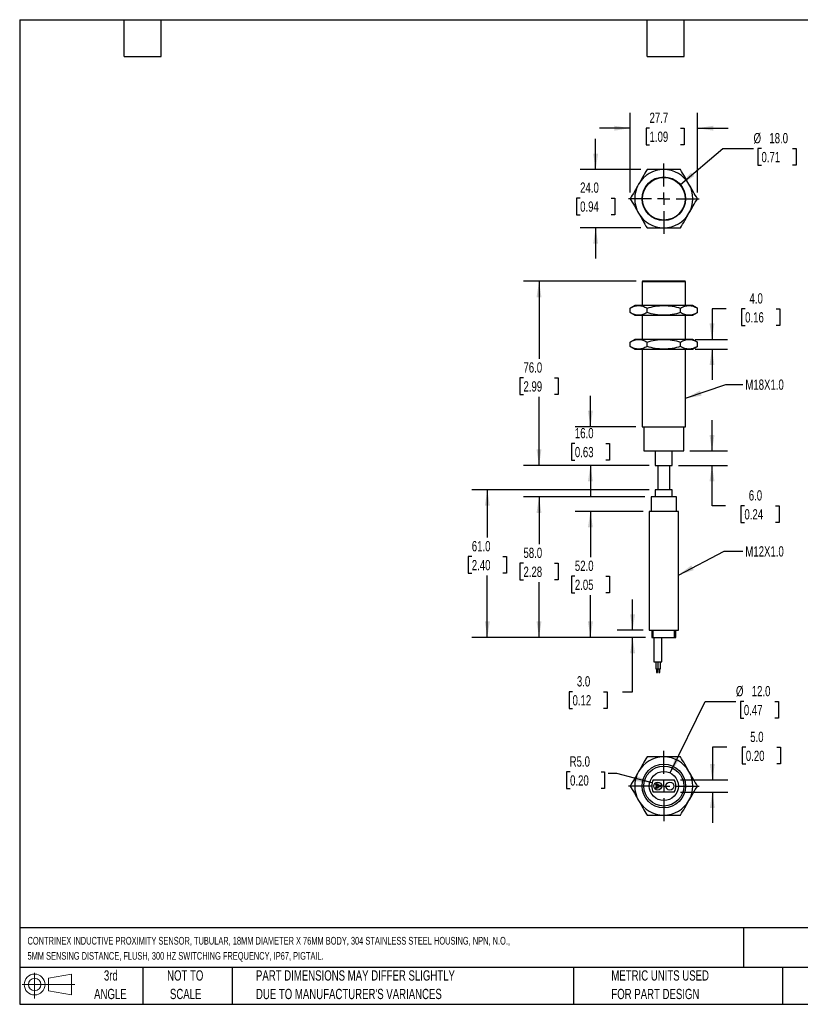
# Model space of a CAD drawing. Header units: millimetres. Extents: x 13 to 546, y 13 to 419.
# Tile 1 of 2: x 13 to 335, y 13 to 419. Entities that reach past the tile are written whole.
import ezdxf

# ---------------------------------------------------------------- set-up
doc = ezdxf.new("R2010")
doc.units = ezdxf.units.MM
doc.header["$LTSCALE"] = 2
doc.linetypes.add('CENTERX2', pattern=[20.32, 12.7, -2.54, 2.54, -2.54])
doc.layers.add('CENTER', color=40, linetype='CENTERX2')
doc.layers.add('DIMENSIONS', color=140, linetype='Continuous', lineweight=25)
doc.layers.add('TEXT', color=140, linetype='Continuous', lineweight=25)
doc.styles.add('SLDTEXTSTYLE0', font='TXT', dxfattribs={"width": 0.7})
doc.dimstyles.new('SLDDIMSTYLE0', dxfattribs={"dimtxt": 4.316016, "dimasz": 6.604, "dimexe": 0, "dimexo": 0.0625, "dimgap": 1.079004, "dimtad": 0, "dimtih": 1, "dimtoh": 1, "dimrnd": 1e-09, "dimzin": 4, "dimdsep": 46, "dimtxsty": 'SLDTEXTSTYLE0', "dimsah": 1, "dimcen": 0.09, "dimadec": 0, "dimazin": 1, "dimtfac": 1, "dimtmove": 0, "dimatfit": 0, "dimfxl": 0, "dimfrac": 2, "dimtolj": 1, "dimtzin": 12, "dimarcsym": 0})
doc.dimstyles.new('SLDDIMSTYLE1', dxfattribs={"dimtxt": 4.316016, "dimasz": 6.604, "dimexe": 0, "dimexo": 0.0625, "dimgap": 1.079004, "dimtad": 0, "dimtih": 1, "dimtoh": 1, "dimrnd": 1e-09, "dimzin": 4, "dimdsep": 46, "dimtxsty": 'SLDTEXTSTYLE0', "dimsah": 1, "dimcen": 0.09, "dimadec": 0, "dimazin": 1, "dimtfac": 1, "dimtofl": 0, "dimtmove": 0, "dimatfit": 3, "dimfxl": 0, "dimfrac": 2, "dimtolj": 1, "dimtzin": 12, "dimarcsym": 0})
doc.dimstyles.new('SLDDIMSTYLE2', dxfattribs={"dimtxt": 0.18, "dimasz": 6.604, "dimexe": 0, "dimexo": 0.0625, "dimgap": 0, "dimtad": 0, "dimtih": 1, "dimtoh": 1, "dimdec": 0, "dimrnd": 1e-09, "dimzin": 0, "dimdsep": 46, "dimtxsty": 'Standard', "dimsah": 1, "dimcen": 0.09, "dimadec": 0, "dimazin": 0, "dimtfac": 6.604, "dimtdec": 0, "dimtofl": 0, "dimtmove": 0, "dimatfit": 3, "dimfxl": 0, "dimfrac": 2, "dimtolj": 1, "dimtzin": 0, "dimarcsym": 0})
doc.dimstyles.new('SLDDIMSTYLE3', dxfattribs={"dimtxt": 4.316016, "dimasz": 6.604, "dimexe": 0, "dimexo": 0.0625, "dimgap": 1.079004, "dimtad": 0, "dimtih": 1, "dimtoh": 1, "dimrnd": 1e-09, "dimzin": 4, "dimdsep": 46, "dimtxsty": 'SLDTEXTSTYLE0', "dimsah": 1, "dimcen": 0, "dimadec": 0, "dimazin": 1, "dimtfac": 1, "dimtofl": 0, "dimtmove": 0, "dimatfit": 3, "dimfxl": 0, "dimfrac": 2, "dimtolj": 1, "dimtzin": 12, "dimarcsym": 0})
doc.dimstyles.new('SLDDIMSTYLE4', dxfattribs={"dimtxt": 4.316016, "dimasz": 6.604, "dimexe": 0, "dimexo": 0.0625, "dimgap": 1.079004, "dimtad": 0, "dimtih": 1, "dimtoh": 1, "dimrnd": 1e-09, "dimzin": 12, "dimdsep": 46, "dimtxsty": 'SLDTEXTSTYLE0', "dimsah": 1, "dimcen": 0.09, "dimadec": 0, "dimazin": 3, "dimtfac": 1, "dimtmove": 0, "dimatfit": 0, "dimfxl": 0, "dimfrac": 2, "dimtolj": 1, "dimtzin": 12, "dimarcsym": 0})
doc.dimstyles.new('SLDDIMSTYLE5', dxfattribs={"dimtxt": 4.316016, "dimasz": 6.604, "dimexe": 0, "dimexo": 0.0625, "dimgap": 1.079004, "dimtad": 0, "dimtih": 1, "dimtoh": 1, "dimrnd": 1e-09, "dimzin": 4, "dimdsep": 46, "dimtxsty": 'SLDTEXTSTYLE0', "dimsah": 1, "dimcen": 0, "dimadec": 0, "dimazin": 1, "dimtfac": 1, "dimtofl": 0, "dimtmove": 0, "dimatfit": 3, "dimfxl": 0, "dimfrac": 2, "dimtolj": 1, "dimtzin": 12, "dimarcsym": 0})

# ---------------------------------------------------------------- blocks, each defined once
blk = doc.blocks.new('Block11')
at = {"color": 7, "linetype": 'Continuous', "lineweight": 18}
for p, q in [((5.18, 10.62), (5.18, 0)), ((10.96, 8.33), (20.35, 10.06)), ((10.96, 3.19), (10.96, 8.33)), ((20.35, 10.06), (20.35, 1.46)), ((0, 5.76), (21.75, 5.76)), ((10.96, 3.19), (20.35, 1.46))]:
    blk.add_line(p, q, dxfattribs=at)
for radius in [4.3, 2.57]:
    blk.add_circle((5.18, 5.76), radius, dxfattribs=at)
blk = doc.blocks.new('Block12')
at = {"color": 7, "linetype": 'Continuous'}
blk.add_blockref('Block11', (0, 0), dxfattribs=at)
blk = doc.blocks.new('SW_NOTE_0')
at = {"layer": 'TEXT', "color": 0, "char_height": 3.175, "attachment_point": 1, "style": 'SLDTEXTSTYLE0'}
for s, insert in [('CONTRINEX INDUCTIVE PROXIMITY SENSOR, TUBULAR, 18MM DIAMETER X 76MM BODY, 304 STAINLESS STEEL HOUSING, NPN, N.O.,', (0, 4.09)), ('5MM SENSING DISTANCE, FLUSH, 300 HZ SWITCHING FREQUENCY, IP67, PIGTAIL.', (0, -2.14))]:
    blk.add_mtext(s, dxfattribs=dict(at, insert=insert))
blk = doc.blocks.new('SW_NOTE_0_3')
at = {"layer": 'TEXT', "color": 0, "char_height": 4.2333, "attachment_point": 1, "style": 'SLDTEXTSTYLE0'}
for s, insert in [('PART DIMENSIONS MAY DIFFER SLIGHTLY', (0, 5.46)), ("DUE TO MANUFACTURER'S VARIANCES", (0, -2.19))]:
    blk.add_mtext(s, dxfattribs=dict(at, insert=insert))
blk = doc.blocks.new('SW_NOTE_0_4')
at = {"layer": 'TEXT', "color": 0, "char_height": 4.233, "attachment_point": 2, "style": 'SLDTEXTSTYLE0'}
for s, insert in [('NOT TO', (10.52, 5.46)), ('SCALE', (10.71, -2.19))]:
    blk.add_mtext(s, dxfattribs=dict(at, insert=insert))
blk = doc.blocks.new('SW_NOTE_0_5')
at = {"layer": 'TEXT', "color": 0, "char_height": 4.233, "attachment_point": 2, "style": 'SLDTEXTSTYLE0'}
for s, insert in [('3rd', (4.63, 5.46)), ('ANGLE', (4.44, -2.19))]:
    blk.add_mtext(s, dxfattribs=dict(at, insert=insert))
blk = doc.blocks.new('SW_NOTE_0_6')
at = {"layer": 'TEXT', "color": 0, "char_height": 4.2333, "attachment_point": 1, "style": 'SLDTEXTSTYLE0'}
for s, insert in [('METRIC UNITS USED', (0, 5.46)), ('FOR PART DESIGN', (0, -2.19))]:
    blk.add_mtext(s, dxfattribs=dict(at, insert=insert))
blk = doc.blocks.new('_D')
at = {"layer": 'DIMENSIONS'}
for p, q in [((304.4, 299.77), (298.5, 299.77)), ((298.5, 299.77), (298.5, 287.11)), ((312.18, 299.77), (310.73, 299.77)), ((310.73, 299.77), (310.73, 292.91)), ((325.01, 299.77), (326.46, 299.77)), ((326.46, 299.77), (326.46, 292.91)), ((310.73, 292.91), (312.18, 292.91)), ((326.46, 292.91), (325.01, 292.91)), ((291.54, 287.11), (304.85, 287.11)), ((291.54, 283.11), (304.85, 283.11)), ((298.5, 283.11), (298.5, 270.41))]:
    blk.add_line(p, q, dxfattribs=at)
for points in [[(298.5, 287.11), (299.52, 293.72), (297.48, 293.72)], [(298.5, 283.11), (297.48, 276.51), (299.52, 276.51)]]:
    blk.add_solid(points, dxfattribs=at)
at = {"layer": 'DIMENSIONS', "char_height": 4.233, "attachment_point": 1, "style": 'SLDTEXTSTYLE0'}
for s, insert in [('4.0', (313.98, 306.19)), ('0.16', (312.18, 298.36))]:
    blk.add_mtext(s, dxfattribs=dict(at, insert=insert))
blk = doc.blocks.new('_D_1')
at = {"layer": 'DIMENSIONS'}
for p, q in [((265.71, 167.11), (265.71, 179.81)), ((270.06, 167.11), (259.36, 167.11)), ((271.06, 164.11), (259.36, 164.11)), ((265.71, 141.7), (265.71, 164.11)), ((240.93, 141.7), (239.48, 141.7)), ((239.48, 141.7), (239.48, 134.84)), ((253.76, 141.7), (255.21, 141.7)), ((255.21, 141.7), (255.21, 134.84)), ((261.54, 141.7), (265.71, 141.7)), ((239.48, 134.84), (240.93, 134.84)), ((255.21, 134.84), (253.76, 134.84))]:
    blk.add_line(p, q, dxfattribs=at)
for points in [[(265.71, 167.11), (266.73, 173.72), (264.7, 173.72)], [(265.71, 164.11), (264.7, 157.51), (266.73, 157.51)]]:
    blk.add_solid(points, dxfattribs=at)
at = {"layer": 'DIMENSIONS', "char_height": 4.233, "attachment_point": 1, "style": 'SLDTEXTSTYLE0'}
for s, insert in [('3.0', (242.73, 148.12)), ('0.12', (240.93, 140.3))]:
    blk.add_mtext(s, dxfattribs=dict(at, insert=insert))
blk = doc.blocks.new('_D_2')
at = {"layer": 'DIMENSIONS'}
for p, q in [((270.06, 216.11), (241.96, 216.11)), ((248.31, 216.11), (248.31, 197.21)), ((241.89, 189.38), (240.44, 189.38)), ((240.44, 189.38), (240.44, 182.52)), ((254.72, 189.38), (256.17, 189.38)), ((256.17, 189.38), (256.17, 182.52)), ((240.44, 182.52), (241.89, 182.52)), ((248.31, 164.11), (248.31, 181.56)), ((256.17, 182.52), (254.72, 182.52)), ((271.06, 164.11), (241.96, 164.11))]:
    blk.add_line(p, q, dxfattribs=at)
for points in [[(248.31, 216.11), (247.29, 209.51), (249.32, 209.51)], [(248.31, 164.11), (249.32, 170.72), (247.29, 170.72)]]:
    blk.add_solid(points, dxfattribs=at)
at = {"layer": 'DIMENSIONS', "char_height": 4.233, "attachment_point": 1, "style": 'SLDTEXTSTYLE0'}
for s, insert in [('52.0', (241.89, 195.81)), ('2.05', (241.89, 187.98))]:
    blk.add_mtext(s, dxfattribs=dict(at, insert=insert))
blk = doc.blocks.new('_D_3')
at = {"layer": 'DIMENSIONS'}
for p, q in [((270.81, 222.11), (220.74, 222.11)), ((227.09, 222.11), (227.09, 202.57)), ((220.67, 194.75), (219.23, 194.75)), ((219.23, 194.75), (219.23, 187.89)), ((233.5, 194.75), (234.95, 194.75)), ((234.95, 194.75), (234.95, 187.89)), ((219.23, 187.89), (220.67, 187.89)), ((234.95, 187.89), (233.5, 187.89)), ((227.09, 164.11), (227.09, 186.92)), ((271.06, 164.11), (220.74, 164.11))]:
    blk.add_line(p, q, dxfattribs=at)
for points in [[(227.09, 222.11), (226.07, 215.51), (228.1, 215.51)], [(227.09, 164.11), (228.1, 170.72), (226.07, 170.72)]]:
    blk.add_solid(points, dxfattribs=at)
at = {"layer": 'DIMENSIONS', "char_height": 4.233, "attachment_point": 1, "style": 'SLDTEXTSTYLE0'}
for s, insert in [('58.0', (220.67, 201.17)), ('2.28', (220.67, 193.35))]:
    blk.add_mtext(s, dxfattribs=dict(at, insert=insert))
blk = doc.blocks.new('_D_4')
at = {"layer": 'DIMENSIONS'}
for p, q in [((272.56, 225.11), (199.4, 225.11)), ((205.75, 225.11), (205.75, 205.32)), ((199.34, 197.49), (197.89, 197.49)), ((197.89, 197.49), (197.89, 190.63)), ((212.16, 197.49), (213.61, 197.49)), ((213.61, 197.49), (213.61, 190.63)), ((197.89, 190.63), (199.34, 190.63)), ((205.75, 164.11), (205.75, 189.66)), ((213.61, 190.63), (212.16, 190.63)), ((271.06, 164.11), (199.4, 164.11))]:
    blk.add_line(p, q, dxfattribs=at)
for points in [[(205.75, 225.11), (204.73, 218.51), (206.76, 218.51)], [(205.75, 164.11), (206.76, 170.72), (204.73, 170.72)]]:
    blk.add_solid(points, dxfattribs=at)
at = {"layer": 'DIMENSIONS', "char_height": 4.233, "attachment_point": 1, "style": 'SLDTEXTSTYLE0'}
for s, insert in [('61.0', (199.34, 203.91)), ('2.40', (199.34, 196.09))]:
    blk.add_mtext(s, dxfattribs=dict(at, insert=insert))
blk = doc.blocks.new('_D_5')
at = {"layer": 'DIMENSIONS'}
for p, q in [((298.5, 241.11), (298.5, 253.81)), ((289.39, 241.11), (304.85, 241.11)), ((284.64, 235.11), (304.85, 235.11)), ((298.5, 218.46), (298.5, 235.11)), ((304.11, 218.46), (298.5, 218.46)), ((311.89, 218.46), (310.44, 218.46)), ((310.44, 218.46), (310.44, 211.6)), ((324.71, 218.46), (326.16, 218.46)), ((326.16, 218.46), (326.16, 211.6)), ((310.44, 211.6), (311.89, 211.6)), ((326.16, 211.6), (324.71, 211.6))]:
    blk.add_line(p, q, dxfattribs=at)
for points in [[(298.5, 241.11), (299.52, 247.72), (297.48, 247.72)], [(298.5, 235.11), (297.48, 228.51), (299.52, 228.51)]]:
    blk.add_solid(points, dxfattribs=at)
at = {"layer": 'DIMENSIONS', "char_height": 4.233, "attachment_point": 1, "style": 'SLDTEXTSTYLE0'}
for s, insert in [('6.0', (313.68, 224.88)), ('0.24', (311.89, 217.06))]:
    blk.add_mtext(s, dxfattribs=dict(at, insert=insert))
blk = doc.blocks.new('_D_6')
at = {"layer": 'DIMENSIONS'}
for p, q in [((248.31, 251.11), (248.31, 263.81)), ((267.06, 251.11), (241.96, 251.11)), ((241.89, 244.16), (240.44, 244.16)), ((240.44, 244.16), (240.44, 237.3)), ((254.72, 244.16), (256.17, 244.16)), ((256.17, 244.16), (256.17, 237.3)), ((240.44, 237.3), (241.89, 237.3)), ((256.17, 237.3), (254.72, 237.3)), ((272.56, 235.11), (241.96, 235.11)), ((248.31, 235.11), (248.31, 222.41))]:
    blk.add_line(p, q, dxfattribs=at)
for points in [[(248.31, 251.11), (249.32, 257.72), (247.29, 257.72)], [(248.31, 235.11), (247.29, 228.51), (249.32, 228.51)]]:
    blk.add_solid(points, dxfattribs=at)
at = {"layer": 'DIMENSIONS', "char_height": 4.233, "attachment_point": 1, "style": 'SLDTEXTSTYLE0'}
for s, insert in [('16.0', (241.89, 250.58)), ('0.63', (241.89, 242.75))]:
    blk.add_mtext(s, dxfattribs=dict(at, insert=insert))
blk = doc.blocks.new('_D_7')
at = {"layer": 'DIMENSIONS'}
for p, q in [((267.26, 311.11), (220.74, 311.11)), ((227.09, 311.11), (227.09, 279.07)), ((220.67, 271.25), (219.23, 271.25)), ((219.23, 271.25), (219.23, 264.39)), ((233.5, 271.25), (234.95, 271.25)), ((234.95, 271.25), (234.95, 264.39)), ((219.23, 264.39), (220.67, 264.39)), ((234.95, 264.39), (233.5, 264.39)), ((227.09, 235.11), (227.09, 263.42)), ((272.56, 235.11), (220.74, 235.11))]:
    blk.add_line(p, q, dxfattribs=at)
for points in [[(227.09, 311.11), (226.07, 304.51), (228.1, 304.51)], [(227.09, 235.11), (228.1, 241.72), (226.07, 241.72)]]:
    blk.add_solid(points, dxfattribs=at)
at = {"layer": 'DIMENSIONS', "char_height": 4.233, "attachment_point": 1, "style": 'SLDTEXTSTYLE0'}
for s, insert in [('76.0', (220.67, 277.67)), ('2.99', (220.67, 269.85))]:
    blk.add_mtext(s, dxfattribs=dict(at, insert=insert))
blk = doc.blocks.new('_D_8')
at = {"layer": 'DIMENSIONS'}
for p, q in [((285.46, 351.03), (302.96, 365.91)), ((302.96, 365.91), (315.66, 365.91)), ((318.92, 365.91), (317.47, 365.91)), ((317.47, 365.91), (317.47, 359.05)), ((331.75, 365.91), (333.2, 365.91)), ((333.2, 365.91), (333.2, 359.05)), ((317.47, 359.05), (318.92, 359.05)), ((333.2, 359.05), (331.75, 359.05))]:
    blk.add_line(p, q, dxfattribs=at)
blk.add_solid([(285.46, 351.03), (291.15, 354.53), (289.84, 356.08)], dxfattribs=at)
at = {"layer": 'DIMENSIONS', "char_height": 4.233, "attachment_point": 1, "style": 'SLDTEXTSTYLE0'}
for s, insert in [('%%c', (315.66, 372.33)), ('18.0', (322.18, 372.33)), ('0.71', (318.92, 364.5))]:
    blk.add_mtext(s, dxfattribs=dict(at, insert=insert))
blk = doc.blocks.new('_D_9')
at = {"layer": 'DIMENSIONS'}
for p, q in [((250.47, 357.2), (250.47, 369.9)), ((269.14, 357.2), (244.12, 357.2)), ((244.06, 345.47), (242.61, 345.47)), ((242.61, 345.47), (242.61, 338.61)), ((256.89, 345.47), (258.34, 345.47)), ((258.34, 345.47), (258.34, 338.61)), ((242.61, 338.61), (244.06, 338.61)), ((258.34, 338.61), (256.89, 338.61)), ((269.14, 333.2), (244.12, 333.2)), ((250.47, 333.2), (250.47, 320.5))]:
    blk.add_line(p, q, dxfattribs=at)
for points in [[(250.47, 357.2), (251.49, 363.81), (249.46, 363.81)], [(250.47, 333.2), (249.46, 326.6), (251.49, 326.6)]]:
    blk.add_solid(points, dxfattribs=at)
at = {"layer": 'DIMENSIONS', "char_height": 4.233, "attachment_point": 1, "style": 'SLDTEXTSTYLE0'}
for s, insert in [('24.0', (244.06, 351.9)), ('0.94', (244.06, 344.07))]:
    blk.add_mtext(s, dxfattribs=dict(at, insert=insert))
blk = doc.blocks.new('_D_10')
at = {"layer": 'DIMENSIONS'}
for p, q in [((264.75, 347.74), (264.75, 380.66)), ((292.46, 347.74), (292.46, 380.66)), ((264.75, 374.31), (252.05, 374.31)), ((272.71, 374.31), (271.26, 374.31)), ((271.26, 374.31), (271.26, 367.45)), ((285.53, 374.31), (286.98, 374.31)), ((286.98, 374.31), (286.98, 367.45)), ((292.46, 374.31), (305.16, 374.31)), ((271.26, 367.45), (272.71, 367.45)), ((286.98, 367.45), (285.53, 367.45))]:
    blk.add_line(p, q, dxfattribs=at)
for points in [[(264.75, 374.31), (258.14, 375.33), (258.14, 373.29)], [(292.46, 374.31), (299.06, 373.29), (299.06, 375.33)]]:
    blk.add_solid(points, dxfattribs=at)
at = {"layer": 'DIMENSIONS', "char_height": 4.233, "attachment_point": 1, "style": 'SLDTEXTSTYLE0'}
for s, insert in [('27.7', (272.71, 380.73)), ('1.09', (272.71, 372.91))]:
    blk.add_mtext(s, dxfattribs=dict(at, insert=insert))
blk = doc.blocks.new('SW_CENTERMARKSYMBOL_0')
at = {"layer": 'CENTER', "color": 0}
for p, q in [((0, 5.08), (0, 14.54)), ((-5.08, 0), (-14.54, 0)), ((0, 0), (-2.54, 0)), ((0, 0), (0, 2.54)), ((0, 0), (0, -2.54)), ((0, 0), (2.54, 0)), ((5.08, 0), (14.54, 0)), ((0, -5.08), (0, -14.54))]:
    blk.add_line(p, q, dxfattribs=at)
blk = doc.blocks.new('_D_11')
at = {"layer": 'DIMENSIONS'}
for p, q in [((239.91, 108.61), (238.46, 108.61)), ((238.46, 108.61), (238.46, 101.75)), ((252.73, 108.61), (254.18, 108.61)), ((254.18, 108.61), (254.18, 101.75)), ((259.17, 108), (255.63, 108)), ((273.77, 104.09), (259.17, 108)), ((238.46, 101.75), (239.91, 101.75)), ((254.18, 101.75), (252.73, 101.75))]:
    blk.add_line(p, q, dxfattribs=at)
blk.add_solid([(273.77, 104.09), (267.66, 106.78), (267.13, 104.82)], dxfattribs=at)
at = {"layer": 'DIMENSIONS', "char_height": 4.233, "attachment_point": 1, "style": 'SLDTEXTSTYLE0'}
for s, insert in [('R5.0', (239.74, 115.04)), ('0.20', (239.91, 107.21))]:
    blk.add_mtext(s, dxfattribs=dict(at, insert=insert))
blk = doc.blocks.new('_D_12')
at = {"layer": 'DIMENSIONS'}
for p, q in [((304.69, 118.78), (298.65, 118.78)), ((298.65, 118.78), (298.65, 105.3)), ((312.47, 118.78), (311.02, 118.78)), ((311.02, 118.78), (311.02, 111.92)), ((325.3, 118.78), (326.75, 118.78)), ((326.75, 118.78), (326.75, 111.92)), ((311.02, 111.92), (312.47, 111.92)), ((326.75, 111.92), (325.3, 111.92)), ((285.47, 105.3), (305, 105.3)), ((285.47, 100.3), (305, 100.3)), ((298.65, 100.3), (298.65, 87.6))]:
    blk.add_line(p, q, dxfattribs=at)
for points in [[(298.65, 105.3), (299.66, 111.9), (297.63, 111.9)], [(298.65, 100.3), (297.63, 93.69), (299.66, 93.69)]]:
    blk.add_solid(points, dxfattribs=at)
at = {"layer": 'DIMENSIONS', "char_height": 4.233, "attachment_point": 1, "style": 'SLDTEXTSTYLE0'}
for s, insert in [('5.0', (314.27, 125.2)), ('0.20', (312.47, 117.38))]:
    blk.add_mtext(s, dxfattribs=dict(at, insert=insert))
blk = doc.blocks.new('_D_13')
at = {"layer": 'DIMENSIONS'}
for p, q in [((281.25, 108.18), (295.69, 137.66)), ((295.69, 137.66), (308.39, 137.66)), ((311.65, 137.66), (310.2, 137.66)), ((310.2, 137.66), (310.2, 130.8)), ((324.48, 137.66), (325.93, 137.66)), ((325.93, 137.66), (325.93, 130.8)), ((310.2, 130.8), (311.65, 130.8)), ((325.93, 130.8), (324.48, 130.8))]:
    blk.add_line(p, q, dxfattribs=at)
blk.add_solid([(281.25, 108.18), (285.06, 113.67), (283.24, 114.56)], dxfattribs=at)
at = {"layer": 'DIMENSIONS', "char_height": 4.233, "attachment_point": 1, "style": 'SLDTEXTSTYLE0'}
for s, insert in [('%%c', (308.39, 144.08)), ('12.0', (314.91, 144.08)), ('0.47', (311.65, 136.26))]:
    blk.add_mtext(s, dxfattribs=dict(at, insert=insert))
blk = doc.blocks.new('SW_CENTERMARKSYMBOL_1')
at = {"layer": 'CENTER', "color": 0}
for p, q in [((0, 5.08), (0, 14.54)), ((-5.08, 0), (-14.54, 0)), ((0, 0), (-2.54, 0)), ((0, 0), (0, 2.54)), ((0, 0), (0, -2.54)), ((0, 0), (2.54, 0)), ((5.08, 0), (14.54, 0)), ((0, -5.08), (0, -14.54))]:
    blk.add_line(p, q, dxfattribs=at)

msp = doc.modelspace()

# ---------------------------------------------------------------- linework, layer by layer
for p, q in [((269.805, 311.113), (269.605, 310.913)), ((269.605, 310.913), (269.605, 301.113)), ((287.605, 310.913), (269.605, 310.913)), ((287.405, 311.113), (269.805, 311.113)), ((287.605, 310.913), (287.405, 311.113)), ((287.605, 301.113), (287.605, 310.913)), ((266.605, 301.113), (264.748, 300.041)), ((268.212, 301.113), (266.605, 301.113)), ((278.605, 301.113), (268.212, 301.113)), ((288.997, 301.113), (278.605, 301.113)), ((290.605, 301.113), (288.997, 301.113)), ((292.461, 300.041), (290.605, 301.113)), ((264.748, 298.185), (264.748, 300.041)), ((264.748, 298.185), (266.605, 297.113)), ((266.605, 297.113), (268.212, 297.113)), ((268.212, 297.113), (278.605, 297.113)), ((269.605, 297.113), (269.605, 287.113)), ((271.676, 298.185), (271.676, 300.041)), ((278.605, 297.113), (288.997, 297.113)), ((285.533, 298.185), (285.533, 300.041)), ((287.605, 287.113), (287.605, 297.113)), ((288.997, 297.113), (290.605, 297.113)), ((290.605, 297.113), (292.461, 298.185)), ((292.461, 298.185), (292.461, 300.041)), ((266.605, 287.113), (264.748, 286.041)), ((264.748, 284.185), (264.748, 286.041)), ((268.212, 287.113), (266.605, 287.113)), ((278.605, 287.113), (268.212, 287.113)), ((271.676, 284.185), (271.676, 286.041)), ((288.997, 287.113), (278.605, 287.113)), ((285.533, 284.185), (285.533, 286.041)), ((290.605, 287.113), (288.997, 287.113)), ((292.461, 286.041), (290.605, 287.113)), ((292.461, 284.185), (292.461, 286.041)), ((264.748, 284.185), (266.605, 283.113)), ((266.605, 283.113), (268.212, 283.113)), ((268.212, 283.113), (278.605, 283.113)), ((269.605, 283.113), (269.605, 251.113)), ((278.605, 283.113), (288.997, 283.113)), ((287.605, 251.113), (287.605, 283.113)), ((288.997, 283.113), (290.605, 283.113)), ((290.605, 283.113), (292.461, 284.185)), ((269.605, 251.113), (287.605, 251.113)), ((270.355, 251.113), (270.355, 241.113)), ((286.855, 241.113), (286.855, 251.113)), ((270.355, 241.113), (286.855, 241.113)), ((275.105, 241.113), (275.105, 235.113)), ((282.105, 235.113), (282.105, 241.113)), ((275.105, 235.113), (282.105, 235.113)), ((276.105, 235.113), (276.105, 225.113)), ((281.105, 225.113), (281.105, 235.113)), ((275.105, 225.113), (275.105, 222.113)), ((282.105, 225.113), (275.105, 225.113)), ((282.105, 222.113), (282.105, 225.113)), ((273.355, 222.113), (273.355, 216.113)), ((283.855, 222.113), (273.355, 222.113)), ((283.855, 216.113), (283.855, 222.113)), ((272.605, 216.113), (272.605, 167.113)), ((284.605, 216.113), (272.605, 216.113)), ((284.605, 167.113), (284.605, 216.113)), ((272.605, 167.113), (284.605, 167.113)), ((273.605, 167.113), (273.605, 164.113)), ((274.274, 164.113), (274.274, 167.113)), ((282.935, 167.113), (282.935, 164.113)), ((283.605, 164.113), (283.605, 167.113)), ((273.605, 164.113), (274.274, 164.113)), ((274.274, 164.113), (282.935, 164.113)), ((274.455, 164.113), (274.455, 154.113)), ((277.755, 154.113), (277.755, 164.113)), ((282.935, 164.113), (283.605, 164.113)), ((274.455, 154.113), (276.105, 154.113)), ((275.305, 154.113), (275.305, 151.113)), ((275.305, 151.113), (276.305, 151.113)), ((275.605, 151.113), (275.605, 149.613)), ((276.005, 149.613), (276.005, 151.113)), ((276.105, 154.113), (277.755, 154.113)), ((276.305, 151.113), (276.305, 154.113)), ((276.305, 151.113), (277.205, 151.113)), ((276.505, 151.113), (276.505, 149.613)), ((276.905, 149.613), (276.905, 151.113)), ((277.205, 151.113), (277.205, 154.113)), ((275.605, 149.613), (276.005, 149.613)), ((276.505, 149.613), (276.905, 149.613)), ((274.274, 105.296), (282.935, 105.296)), ((282.935, 100.296), (274.274, 100.296))]:
    msp.add_line(p, q)
for centre, radius in [((278.605, 345.202), 9), ((278.605, 345.202), 8.8), ((278.605, 102.796), 9), ((278.605, 102.796), 8.25), ((278.605, 102.796), 6), ((276.105, 102.796), 1.65), ((275.805, 103.316), 0.5), ((275.805, 102.276), 0.5), ((275.805, 103.316), 0.2), ((275.805, 102.276), 0.2), ((276.705, 102.796), 0.5), ((276.705, 102.796), 0.2), ((281.105, 102.796), 1.65)]:
    msp.add_circle(centre, radius)
for centre, radius, start, end in [((278.605, 345.202), 12, 90, 150), ((278.605, 345.202), 12, 30, 90), ((278.605, 345.202), 12, 150, 210), ((278.605, 345.202), 12, 330, 30), ((278.605, 345.202), 12, 210, 270), ((278.605, 345.202), 12, 270, 330), ((278.605, 102.796), 12, 90, 150), ((278.605, 102.796), 12, 30, 90), ((278.605, 102.796), 12, 150, 210), ((278.605, 102.796), 12, 330, 30), ((278.605, 102.796), 5, 150, 210), ((278.605, 102.796), 5, 330, 30), ((278.605, 102.796), 12, 210, 270), ((278.605, 102.796), 12, 270, 330)]:
    msp.add_arc(centre, radius, start, end)
for points in [[(271.676, 357.202), (271.11, 356.222), (270.54, 355.234), (269.387, 353.236), (268.803, 352.226), (268.212, 351.202)], [(278.605, 357.202), (277.422, 357.202), (276.256, 357.202), (273.949, 357.202), (272.808, 357.202), (271.676, 357.202)], [(285.533, 357.202), (284.401, 357.202), (283.26, 357.202), (280.953, 357.202), (279.787, 357.202), (278.605, 357.202)], [(288.997, 351.202), (288.406, 352.226), (287.822, 353.236), (286.669, 355.234), (286.099, 356.222), (285.533, 357.202)], [(268.212, 351.202), (267.621, 350.178), (267.038, 349.168), (265.884, 347.17), (265.314, 346.182), (264.748, 345.202)], [(292.461, 345.202), (291.895, 346.182), (291.325, 347.17), (290.171, 349.168), (289.588, 350.178), (288.997, 351.202)], [(264.748, 345.202), (265.314, 344.222), (265.884, 343.234), (267.038, 341.236), (267.621, 340.226), (268.212, 339.202)], [(288.997, 339.202), (289.588, 340.226), (290.171, 341.236), (291.325, 343.234), (291.895, 344.222), (292.461, 345.202)], [(268.212, 339.202), (268.803, 338.178), (269.387, 337.168), (270.54, 335.17), (271.11, 334.182), (271.676, 333.202)], [(285.533, 333.202), (286.099, 334.182), (286.669, 335.17), (287.822, 337.168), (288.406, 338.178), (288.997, 339.202)], [(271.676, 333.202), (272.808, 333.202), (273.949, 333.202), (276.256, 333.202), (277.422, 333.202), (278.605, 333.202)], [(278.605, 333.202), (279.787, 333.202), (280.953, 333.202), (283.26, 333.202), (284.401, 333.202), (285.533, 333.202)], [(264.748, 300.041), (265.314, 300.368), (265.884, 300.637), (267.038, 301.01), (267.621, 301.113), (268.212, 301.113)], [(268.212, 301.113), (268.803, 301.113), (269.387, 301.01), (270.54, 300.637), (271.11, 300.368), (271.676, 300.041)], [(271.676, 300.041), (272.808, 300.368), (273.949, 300.637), (276.256, 301.01), (277.422, 301.113), (278.605, 301.113)], [(278.605, 301.113), (279.787, 301.113), (280.953, 301.01), (283.26, 300.637), (284.401, 300.368), (285.533, 300.041)], [(285.533, 300.041), (286.099, 300.368), (286.669, 300.637), (287.822, 301.01), (288.406, 301.113), (288.997, 301.113)], [(288.997, 301.113), (289.588, 301.113), (290.171, 301.01), (291.325, 300.637), (291.895, 300.368), (292.461, 300.041)], [(268.212, 297.113), (267.621, 297.113), (267.038, 297.215), (265.884, 297.589), (265.314, 297.858), (264.748, 298.185)], [(271.676, 298.185), (271.11, 297.858), (270.54, 297.589), (269.387, 297.215), (268.803, 297.113), (268.212, 297.113)], [(278.605, 297.113), (277.422, 297.113), (276.256, 297.215), (273.949, 297.589), (272.808, 297.858), (271.676, 298.185)], [(285.533, 298.185), (284.401, 297.858), (283.26, 297.589), (280.953, 297.215), (279.787, 297.113), (278.605, 297.113)], [(288.997, 297.113), (288.406, 297.113), (287.822, 297.215), (286.669, 297.589), (286.099, 297.858), (285.533, 298.185)], [(292.461, 298.185), (291.895, 297.858), (291.325, 297.589), (290.171, 297.215), (289.588, 297.113), (288.997, 297.113)], [(264.748, 286.041), (265.314, 286.368), (265.884, 286.637), (267.038, 287.01), (267.621, 287.113), (268.212, 287.113)], [(268.212, 287.113), (268.803, 287.113), (269.387, 287.01), (270.54, 286.637), (271.11, 286.368), (271.676, 286.041)], [(271.676, 286.041), (272.808, 286.368), (273.949, 286.637), (276.256, 287.01), (277.422, 287.113), (278.605, 287.113)], [(278.605, 287.113), (279.787, 287.113), (280.953, 287.01), (283.26, 286.637), (284.401, 286.368), (285.533, 286.041)], [(285.533, 286.041), (286.099, 286.368), (286.669, 286.637), (287.822, 287.01), (288.406, 287.113), (288.997, 287.113)], [(288.997, 287.113), (289.588, 287.113), (290.171, 287.01), (291.325, 286.637), (291.895, 286.368), (292.461, 286.041)], [(268.212, 283.113), (267.621, 283.113), (267.038, 283.215), (265.884, 283.589), (265.314, 283.858), (264.748, 284.185)], [(271.676, 284.185), (271.11, 283.858), (270.54, 283.589), (269.387, 283.215), (268.803, 283.113), (268.212, 283.113)], [(278.605, 283.113), (277.422, 283.113), (276.256, 283.215), (273.949, 283.589), (272.808, 283.858), (271.676, 284.185)], [(285.533, 284.185), (284.401, 283.858), (283.26, 283.589), (280.953, 283.215), (279.787, 283.113), (278.605, 283.113)], [(288.997, 283.113), (288.406, 283.113), (287.822, 283.215), (286.669, 283.589), (286.099, 283.858), (285.533, 284.185)], [(292.461, 284.185), (291.895, 283.858), (291.325, 283.589), (290.171, 283.215), (289.588, 283.113), (288.997, 283.113)], [(271.676, 114.796), (271.11, 113.816), (270.54, 112.828), (269.387, 110.83), (268.803, 109.82), (268.212, 108.796)], [(278.605, 114.796), (277.422, 114.796), (276.256, 114.796), (273.949, 114.796), (272.808, 114.796), (271.676, 114.796)], [(285.533, 114.796), (284.401, 114.796), (283.26, 114.796), (280.953, 114.796), (279.787, 114.796), (278.605, 114.796)], [(288.997, 108.796), (288.406, 109.82), (287.822, 110.83), (286.669, 112.828), (286.099, 113.816), (285.533, 114.796)], [(268.212, 108.796), (267.621, 107.772), (267.038, 106.762), (265.884, 104.764), (265.314, 103.776), (264.748, 102.796)], [(292.461, 102.796), (291.895, 103.776), (291.325, 104.764), (290.171, 106.762), (289.588, 107.772), (288.997, 108.796)], [(264.748, 102.796), (265.314, 101.816), (265.884, 100.828), (267.038, 98.83), (267.621, 97.82), (268.212, 96.796)], [(288.997, 96.796), (289.588, 97.82), (290.171, 98.83), (291.325, 100.828), (291.895, 101.816), (292.461, 102.796)], [(268.212, 96.796), (268.803, 95.772), (269.387, 94.762), (270.54, 92.764), (271.11, 91.776), (271.676, 90.796)], [(285.533, 90.796), (286.099, 91.776), (286.669, 92.764), (287.822, 94.762), (288.406, 95.772), (288.997, 96.796)], [(271.676, 90.796), (272.808, 90.796), (273.949, 90.796), (276.256, 90.796), (277.422, 90.796), (278.605, 90.796)], [(278.605, 90.796), (279.787, 90.796), (280.953, 90.796), (283.26, 90.796), (284.401, 90.796), (285.533, 90.796)]]:
    msp.add_open_spline(points, degree=3, knots=[0, 0, 0, 0, 0.5, 0.5, 1, 1, 1, 1])
at = {"layer": 'TEXT'}
for p, q in [((12.7, 419.1), (546.1, 419.1)), ((12.7, 419.1), (12.7, 12.7)), ((55.88, 403.86), (55.88, 419.1)), ((71.12, 403.86), (71.12, 419.1)), ((271.78, 403.86), (271.78, 419.1)), ((287.02, 403.86), (287.02, 419.1)), ((55.88, 403.86), (71.12, 403.86)), ((271.78, 403.86), (287.02, 403.86)), ((546.1, 44.252), (12.7, 44.252)), ((311.518, 44.252), (311.518, 27.94)), ((546.1, 27.94), (12.7, 27.94)), ((63.5, 27.94), (63.5, 12.7)), ((100.423, 27.94), (100.423, 12.7)), ((241.293, 27.94), (241.293, 12.7)), ((327.56, 27.94), (327.56, 12.7)), ((12.7, 12.7), (546.1, 12.7))]:
    msp.add_line(p, q, dxfattribs=at)

# ---------------------------------------------------------------- block references
at = {"layer": 'CENTER'}
for name, p in [('SW_CENTERMARKSYMBOL_0', (278.605, 345.202)), ('SW_CENTERMARKSYMBOL_1', (278.605, 102.796))]:
    msp.add_blockref(name, p, dxfattribs=at)
at = {"layer": 'TEXT'}
for name, p in [('SW_NOTE_0', (15.931, 36.429)), ('Block12', (13.676, 15.108)), ('SW_NOTE_0_5', (45.695, 21.271)), ('SW_NOTE_0_4', (70.514, 21.271)), ('SW_NOTE_0_3', (110.239, 21.271)), ('SW_NOTE_0_6', (256.957, 21.271))]:
    msp.add_blockref(name, p, dxfattribs=at)

# ---------------------------------------------------------------- texts
at = {"layer": 'TEXT', "char_height": 4.2333, "attachment_point": 1, "style": 'SLDTEXTSTYLE0'}
for s, insert in [('M18X1.0', (312.275, 270.58)), ('M12X1.0', (312.275, 201.763))]:
    msp.add_mtext(s, dxfattribs=dict(at, insert=insert))

# ---------------------------------------------------------------- dimensions: what is measured, and where the dimension line sits
at = {"layer": 'DIMENSIONS'}
dim = msp.add_linear_dim(base=(292.461, 374.31), p1=(264.748, 345.202), p2=(292.461, 345.202), dimstyle='SLDDIMSTYLE4', dxfattribs=at)
dim.commit()
dim.dimension.update_dxf_attribs({"geometry": '_D_10', "text_midpoint": (279.119, 374.31), "dimtype": 160})
for base, p1, p2, dimstyle, picture, middle in [((250.473, 357.202), (271.676, 333.202), (271.676, 357.202), 'SLDDIMSTYLE0', '_D_9', (250.473, 345.474)), ((227.087, 311.113), (275.105, 235.113), (269.805, 311.113), 'SLDDIMSTYLE1', '_D_7', (227.087, 271.249)), ((298.499, 283.113), (288.997, 287.113), (288.997, 283.113), 'SLDDIMSTYLE0', '_D', (298.499, 299.767)), ((248.306, 251.113), (275.105, 235.113), (269.605, 251.113), 'SLDDIMSTYLE0', '_D_6', (248.306, 244.156)), ((298.499, 241.113), (282.105, 235.113), (286.855, 241.113), 'SLDDIMSTYLE0', '_D_5', (298.499, 218.458)), ((205.749, 225.113), (273.605, 164.113), (275.105, 225.113), 'SLDDIMSTYLE1', '_D_4', (205.749, 197.489)), ((227.087, 222.113), (273.605, 164.113), (273.355, 222.113), 'SLDDIMSTYLE1', '_D_3', (227.087, 194.748)), ((248.306, 216.113), (273.605, 164.113), (272.605, 216.113), 'SLDDIMSTYLE1', '_D_2', (248.306, 189.383)), ((265.711, 167.113), (273.605, 164.113), (272.605, 167.113), 'SLDDIMSTYLE0', '_D_1', (265.711, 141.699)), ((298.648, 105.296), (282.935, 100.296), (282.935, 105.296), 'SLDDIMSTYLE0', '_D_12', (298.648, 118.778))]:
    dim = msp.add_linear_dim(base=base, p1=p1, p2=p2, angle=90, dimstyle=dimstyle, dxfattribs=at)
    dim.commit()
    dim.dimension.update_dxf_attribs({"geometry": picture, "text_midpoint": middle, "dimtype": 160})
for p1, p2, picture, middle in [((271.747, 339.373), (285.462, 351.031), '_D_8', (325.333, 365.907)), ((275.964, 97.408), (281.245, 108.184), '_D_13', (318.065, 137.662))]:
    dim = msp.add_diameter_dim_2p(p1=p1, p2=p2, dimstyle='SLDDIMSTYLE3', dxfattribs=at)
    dim.commit()
    dim.dimension.update_dxf_attribs({"geometry": picture, "text_midpoint": middle, "dimtype": 163})
dim = msp.add_radius_dim(center=(278.605, 102.796), mpoint=(273.775, 104.09), dimstyle='SLDDIMSTYLE5', dxfattribs=at)
dim.commit()
dim.dimension.update_dxf_attribs({"geometry": '_D_11', "text_midpoint": (246.321, 108.005), "dimtype": 164})

# ---------------------------------------------------------------- leaders
at = {"layer": 'TEXT'}
for points in [[(287.605, 262.818), (304.193, 268.49), (311.16, 268.49)], [(284.605, 189.833), (303.456, 199.69), (311.16, 199.69)]]:
    msp.add_leader(points, dimstyle='SLDDIMSTYLE2', dxfattribs=at)

doc.saveas('drawing.dxf')
